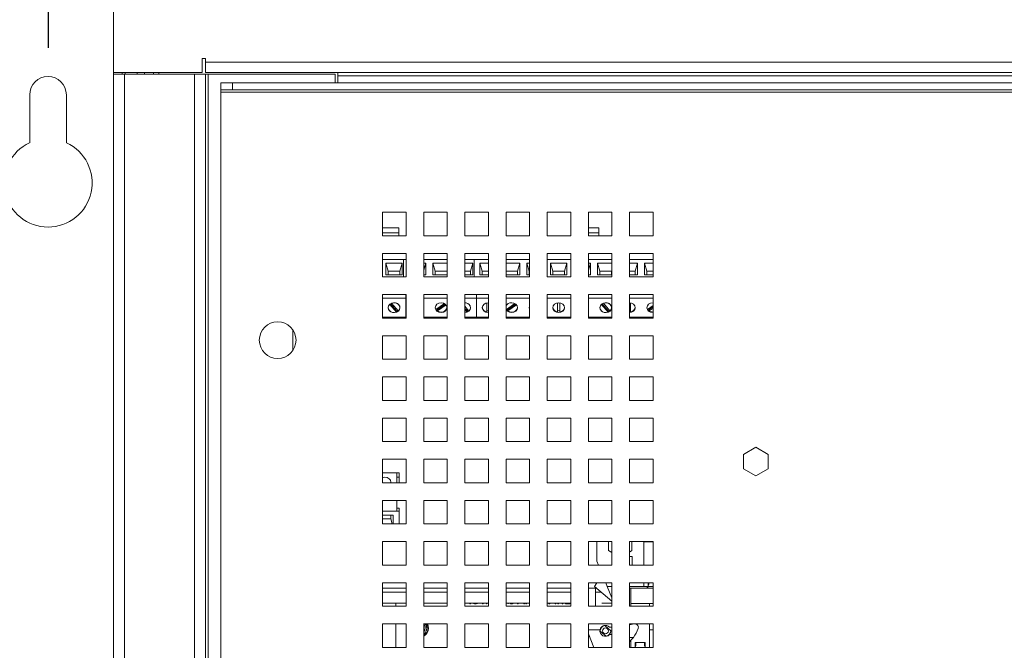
# Paper-space layout '5' of a CAD drawing. Header units: inches. Extents: x 1 to 109, y 1 to 85.
# Tile 27 of 58: x 46.61 to 51.84, y 57.51 to 60.86. Entities that reach past the tile are written whole.
import ezdxf

# ---------------------------------------------------------------- set-up
doc = ezdxf.new("R2010")
doc.units = ezdxf.units.IN
doc.header["$MEASUREMENT"] = 0
doc.layers.add('FORMAT', color=7, linetype='Continuous')
doc.styles.add('SLDTEXTSTYLE0', font='GOTHIC.TTF', dxfattribs={"width": 0.913})
doc.dimstyles.new('SLDDIMSTYLE10', dxfattribs={"dimtxt": 0.625, "dimasz": 0.65, "dimexe": 0, "dimexo": 0.0625, "dimgap": 0.15625, "dimtad": 0, "dimtih": 1, "dimtoh": 1, "dimdec": 0, "dimlfac": 1.6, "dimrnd": 1e-09, "dimzin": 12, "dimdsep": 46, "dimtxsty": 'SLDTEXTSTYLE0', "dimblk1": 'NONE', "dimblk2": 'NONE', "dimsah": 1, "dimcen": 0.09, "dimadec": 0, "dimazin": 3, "dimtfac": 1, "dimtdec": 0, "dimtofl": 0, "dimtmove": 0, "dimatfit": 3, "dimldrblk": 'NONE', "dimfxl": 1, "dimfrac": 2, "dimtolj": 1, "dimtzin": 12, "dimarcsym": 0})
doc.dimstyles.new('SLDDIMSTYLE11', dxfattribs={"dimtxt": 0.625, "dimasz": 0.65, "dimexe": 0, "dimexo": 0.0625, "dimgap": 0.15625, "dimtad": 0, "dimtih": 1, "dimtoh": 1, "dimlfac": 1.6, "dimrnd": 1e-09, "dimzin": 12, "dimdsep": 46, "dimtxsty": 'SLDTEXTSTYLE0', "dimblk1": 'NONE', "dimblk2": 'NONE', "dimsah": 1, "dimcen": 0.09, "dimadec": 0, "dimazin": 3, "dimtfac": 1, "dimtofl": 0, "dimtmove": 0, "dimatfit": 3, "dimldrblk": 'NONE', "dimfxl": 1, "dimfrac": 2, "dimtolj": 1, "dimtzin": 12, "dimarcsym": 0})

# ---------------------------------------------------------------- blocks, each defined once
blk = doc.blocks.new('_D_137')
at = {"layer": 'FORMAT', "color": 1, "ltscale": 5}
blk.add_line((46.5124, 60.4658), (40.4804, 60.4658), dxfattribs=at)
at = {"layer": 'FORMAT', "color": 1, "ltscale": 5, "char_height": 0.625, "attachment_point": 1, "style": 'SLDTEXTSTYLE0'}
for s, insert in [('2 X ', (36.463, 60.7681)), ('25.53', (37.8944, 60.7681))]:
    blk.add_mtext(s, dxfattribs=dict(at, insert=insert))
blk = doc.blocks.new('_NONE')
blk = doc.blocks.new('_D_138')
at = {"layer": 'FORMAT', "color": 1, "ltscale": 5}
blk.add_line((41.222, 65.6113), (40.4804, 65.6113), dxfattribs=at)
at = {"layer": 'FORMAT', "color": 1, "ltscale": 5, "insert": (37.8944, 65.9136), "char_height": 0.625, "attachment_point": 1, "style": 'SLDTEXTSTYLE0'}
blk.add_mtext('33.76', dxfattribs=at)
blk = doc.blocks.new('_D_139')
at = {"layer": 'FORMAT', "color": 1, "ltscale": 5}
blk.add_line((53.3865, 69.233), (40.4804, 69.233), dxfattribs=at)
at = {"layer": 'FORMAT', "color": 1, "ltscale": 5, "insert": (37.8944, 69.5353), "char_height": 0.625, "attachment_point": 1, "style": 'SLDTEXTSTYLE0'}
blk.add_mtext('39.56', dxfattribs=at)
blk = doc.blocks.new('_D_140')
at = {"layer": 'FORMAT', "color": 1, "ltscale": 5}
for p, q in [((46.7624, 70.8736), (46.7624, 71.8579)), ((46.7624, 70.8736), (46.7624, 69.8894)), ((46.7624, 69.8894), (46.7624, 60.7158))]:
    blk.add_line(p, q, dxfattribs=at)
at = {"layer": 'FORMAT', "color": 1, "ltscale": 5, "insert": (46.4602, 71.8579), "char_height": 0.625, "attachment_point": 1, "rotation": 90, "style": 'SLDTEXTSTYLE0'}
blk.add_mtext('0', dxfattribs=at)
blk = doc.blocks.new('_D_141')
at = {"layer": 'FORMAT', "color": 1, "ltscale": 5}
for p, q in [((45.7603, 70.8736), (45.7603, 71.8579)), ((45.7603, 70.8736), (46.3756, 69.8894)), ((46.3756, 69.8894), (46.3756, 61.9392))]:
    blk.add_line(p, q, dxfattribs=at)
at = {"layer": 'FORMAT', "color": 1, "ltscale": 5, "insert": (45.4581, 71.8579), "char_height": 0.625, "attachment_point": 1, "rotation": 90, "style": 'SLDTEXTSTYLE0'}
blk.add_mtext('.62', dxfattribs=at)
blk = doc.blocks.new('_D_142')
at = {"layer": 'FORMAT', "color": 1, "ltscale": 5}
blk.add_line((41.4437, 65.967), (41.4437, 71.8579), dxfattribs=at)
at = {"layer": 'FORMAT', "color": 1, "ltscale": 5, "insert": (41.1415, 71.8579), "char_height": 0.625, "attachment_point": 1, "rotation": 90, "style": 'SLDTEXTSTYLE0'}
blk.add_mtext('8.51', dxfattribs=at)
blk = doc.blocks.new('_D_143')
at = {"layer": 'FORMAT', "color": 1, "ltscale": 5}
for p, q in [((60.3998, 70.8736), (60.3998, 71.8579)), ((60.3998, 70.8736), (60.7074, 69.8894)), ((60.7074, 69.8894), (60.7074, 60.7158))]:
    blk.add_line(p, q, dxfattribs=at)
at = {"layer": 'FORMAT', "color": 1, "ltscale": 5, "char_height": 0.625, "attachment_point": 1, "rotation": 90, "style": 'SLDTEXTSTYLE0'}
for s, insert in [('22.31', (60.0976, 73.2893)), ('4 X ', (60.0976, 71.8579))]:
    blk.add_mtext(s, dxfattribs=dict(at, insert=insert))
blk = doc.blocks.new('_D_144')
at = {"layer": 'FORMAT', "color": 1, "ltscale": 5}
for p, q in [((62.2324, 70.8736), (62.2324, 71.8579)), ((62.2324, 70.8736), (61.0943, 69.8894)), ((61.0943, 69.8894), (61.0943, 61.9392))]:
    blk.add_line(p, q, dxfattribs=at)
at = {"layer": 'FORMAT', "color": 1, "ltscale": 5, "insert": (61.9302, 71.8579), "char_height": 0.625, "attachment_point": 1, "rotation": 90, "style": 'SLDTEXTSTYLE0'}
blk.add_mtext('22.93', dxfattribs=at)
blk = doc.blocks.new('_D_145')
at = {"layer": 'FORMAT', "color": 1, "ltscale": 5}
blk.add_line((66.0262, 65.967), (66.0262, 71.8579), dxfattribs=at)
at = {"layer": 'FORMAT', "color": 1, "ltscale": 5, "insert": (65.7239, 71.8579), "char_height": 0.625, "attachment_point": 1, "rotation": 90, "style": 'SLDTEXTSTYLE0'}
blk.add_mtext('30.82', dxfattribs=at)

psp = doc.layouts.new('5')

# ---------------------------------------------------------------- linework, layer by layer
at = {"color": 7, "linetype": 'Continuous', "lineweight": 15, "ltscale": 5}
for p, q in [((47.1099, 60.5841), (47.1099, 61.8159)), ((47.5812, 60.6583), (47.5999, 60.6583)), ((47.5812, 60.6278), (47.5812, 60.6583)), ((47.5999, 60.6583), (47.5999, 60.6396)), ((47.5812, 60.6278), (47.5812, 60.5841)), ((47.5812, 60.6278), (47.5812, 60.6278)), ((47.5999, 60.6396), (59.8697, 60.6396)), ((47.5999, 60.5841), (47.5999, 60.6396)), ((47.5812, 60.5841), (47.1099, 60.5841)), ((47.1099, 60.5752), (47.1099, 60.5841)), ((47.1099, 45.8841), (47.1099, 60.5752)), ((47.1099, 60.5752), (47.1691, 60.5752)), ((47.1566, 60.5752), (47.1566, 60.5841)), ((47.1568, 60.5841), (47.1568, 60.5752)), ((47.1691, 60.5752), (47.1691, 45.8841)), ((47.1691, 60.5752), (47.541, 60.5752)), ((47.1717, 60.5841), (47.1717, 60.5752)), ((47.237, 60.5841), (47.237, 60.5752)), ((47.3222, 60.5752), (47.3222, 60.5841)), ((47.3516, 60.5752), (47.3516, 60.5841)), ((47.541, 45.8841), (47.541, 60.5752)), ((47.541, 60.5752), (47.6002, 60.5752)), ((59.8697, 60.5841), (47.5999, 60.5841)), ((47.6002, 45.8841), (47.6002, 60.5752)), ((47.6002, 60.5752), (47.6127, 60.5752)), ((47.6127, 45.8841), (47.6127, 60.5752)), ((47.6127, 60.5752), (48.2877, 60.5752)), ((48.2877, 60.5284), (48.2877, 60.5752)), ((48.3032, 60.5841), (48.3032, 60.5659)), ((48.3032, 60.5659), (59.4698, 60.5659)), ((48.3032, 60.5284), (48.3032, 60.5659)), ((47.681, 60.4911), (47.681, 60.5284)), ((47.681, 60.5284), (47.7435, 60.5284)), ((47.7435, 60.4911), (47.681, 60.4911)), ((47.681, 60.4911), (47.681, 60.4786)), ((47.7435, 60.5284), (47.7435, 60.4911)), ((59.6417, 60.5284), (47.7435, 60.5284)), ((59.6417, 60.4911), (47.7435, 60.4911)), ((46.6649, 60.4658), (46.6649, 60.2102)), ((46.8599, 60.2102), (46.8599, 60.4658)), ((47.681, 60.4786), (59.6417, 60.4786)), ((47.681, 45.9921), (47.681, 60.4786)), ((48.6654, 59.8409), (48.5404, 59.8409)), ((48.5404, 59.8409), (48.5404, 59.7159)), ((48.6654, 59.7159), (48.6654, 59.8409)), ((48.8842, 59.8409), (48.7592, 59.8409)), ((48.7592, 59.8409), (48.7592, 59.7159)), ((48.8842, 59.7159), (48.8842, 59.8409)), ((49.1029, 59.8409), (48.9779, 59.8409)), ((48.9779, 59.8409), (48.9779, 59.7159)), ((49.1029, 59.7159), (49.1029, 59.8409)), ((49.3217, 59.8409), (49.1967, 59.8409)), ((49.1967, 59.8409), (49.1967, 59.7159)), ((49.3217, 59.7159), (49.3217, 59.8409)), ((49.5404, 59.8409), (49.4154, 59.8409)), ((49.4154, 59.8409), (49.4154, 59.7159)), ((49.5404, 59.7159), (49.5404, 59.8409)), ((49.7592, 59.8409), (49.6342, 59.8409)), ((49.6342, 59.8409), (49.6342, 59.7159)), ((49.7592, 59.7159), (49.7592, 59.8409)), ((49.9779, 59.8409), (49.8529, 59.8409)), ((49.8529, 59.8409), (49.8529, 59.7159)), ((49.9779, 59.7159), (49.9779, 59.8409)), ((48.6263, 59.7584), (48.5404, 59.7584)), ((48.6263, 59.7318), (48.6263, 59.7584)), ((49.6888, 59.7584), (49.6342, 59.7584)), ((49.6888, 59.7318), (49.6888, 59.7584)), ((48.5404, 59.7159), (48.6654, 59.7159)), ((48.6263, 59.7159), (48.6263, 59.7318)), ((48.7592, 59.7159), (48.8842, 59.7159)), ((48.9779, 59.7159), (49.1029, 59.7159)), ((49.1967, 59.7159), (49.3217, 59.7159)), ((49.4154, 59.7159), (49.5404, 59.7159)), ((49.6342, 59.7159), (49.7592, 59.7159)), ((49.6888, 59.7159), (49.6888, 59.7318)), ((49.8529, 59.7159), (49.9779, 59.7159)), ((48.6654, 59.6222), (48.5404, 59.6222)), ((48.5404, 59.6222), (48.5404, 59.4972)), ((48.6654, 59.4972), (48.6654, 59.6222)), ((48.8842, 59.6222), (48.7592, 59.6222)), ((48.7592, 59.6222), (48.7592, 59.4972)), ((48.8842, 59.4972), (48.8842, 59.6222)), ((49.1029, 59.6222), (48.9779, 59.6222)), ((48.9779, 59.6222), (48.9779, 59.4972)), ((49.1029, 59.4972), (49.1029, 59.6222)), ((49.3217, 59.6222), (49.1967, 59.6222)), ((49.1967, 59.6222), (49.1967, 59.4972)), ((49.3217, 59.4972), (49.3217, 59.6222)), ((49.5404, 59.6222), (49.4154, 59.6222)), ((49.4154, 59.6222), (49.4154, 59.4972)), ((49.5404, 59.4972), (49.5404, 59.6222)), ((49.7592, 59.6222), (49.6342, 59.6222)), ((49.6342, 59.6222), (49.6342, 59.4972)), ((49.7592, 59.4972), (49.7592, 59.6222)), ((49.9779, 59.6222), (49.8529, 59.6222)), ((49.8529, 59.6222), (49.8529, 59.4972)), ((49.9779, 59.4972), (49.9779, 59.6222)), ((48.6515, 59.5902), (48.5404, 59.5902)), ((48.5578, 59.5089), (48.5578, 59.5714)), ((48.5578, 59.5714), (48.6453, 59.5714)), ((48.5578, 59.5714), (48.5703, 59.5287)), ((48.6453, 59.5714), (48.6328, 59.5287)), ((48.6453, 59.5714), (48.6453, 59.5089)), ((48.6515, 59.4972), (48.6515, 59.5902)), ((48.6654, 59.5902), (48.6515, 59.5902)), ((48.8842, 59.5902), (48.7592, 59.5902)), ((48.7592, 59.5714), (48.7703, 59.5714)), ((48.7703, 59.5714), (48.7592, 59.5334)), ((48.7703, 59.5714), (48.7703, 59.5089)), ((48.8078, 59.5714), (48.8842, 59.5714)), ((48.8078, 59.5089), (48.8078, 59.5714)), ((48.8203, 59.5287), (48.8078, 59.5714)), ((49.0265, 59.5902), (48.9779, 59.5902)), ((48.9779, 59.5714), (49.0203, 59.5714)), ((49.0203, 59.5714), (49.0078, 59.5287)), ((49.0203, 59.5714), (49.0203, 59.5089)), ((49.0265, 59.4972), (49.0265, 59.5902)), ((49.1029, 59.5902), (49.0265, 59.5902)), ((49.0578, 59.5714), (49.1029, 59.5714)), ((49.0578, 59.5089), (49.0578, 59.5714)), ((49.0703, 59.5287), (49.0578, 59.5714)), ((49.3217, 59.5902), (49.1967, 59.5902)), ((49.1967, 59.5714), (49.2703, 59.5714)), ((49.2703, 59.5714), (49.2578, 59.5287)), ((49.2703, 59.5714), (49.2703, 59.5089)), ((49.3078, 59.5089), (49.3078, 59.5714)), ((49.3078, 59.5714), (49.3217, 59.5714)), ((49.3078, 59.5714), (49.3203, 59.5287)), ((49.5404, 59.5902), (49.4154, 59.5902)), ((49.4328, 59.5714), (49.5203, 59.5714)), ((49.4328, 59.5089), (49.4328, 59.5714)), ((49.4453, 59.5287), (49.4328, 59.5714)), ((49.5203, 59.5714), (49.5078, 59.5287)), ((49.5203, 59.5714), (49.5203, 59.5089)), ((49.7592, 59.5902), (49.6342, 59.5902)), ((49.6342, 59.5714), (49.6453, 59.5714)), ((49.6453, 59.5714), (49.6342, 59.5334)), ((49.6453, 59.5714), (49.6453, 59.5089)), ((49.6828, 59.5089), (49.6828, 59.5714)), ((49.6828, 59.5714), (49.7592, 59.5714)), ((49.6828, 59.5714), (49.6953, 59.5287)), ((49.9779, 59.5902), (49.8529, 59.5902)), ((49.8529, 59.5714), (49.8953, 59.5714)), ((49.8953, 59.5714), (49.8828, 59.5287)), ((49.8953, 59.5714), (49.8953, 59.5089)), ((49.9328, 59.5714), (49.9779, 59.5714)), ((49.9328, 59.5089), (49.9328, 59.5714)), ((49.9453, 59.5287), (49.9328, 59.5714)), ((48.5404, 59.4972), (48.6654, 59.4972)), ((48.6453, 59.5089), (48.5578, 59.5089)), ((48.5703, 59.5089), (48.5703, 59.5287)), ((48.5703, 59.5287), (48.6328, 59.5287)), ((48.6328, 59.5287), (48.6328, 59.5089)), ((48.7703, 59.5089), (48.7592, 59.5089)), ((48.7592, 59.4972), (48.8842, 59.4972)), ((48.8842, 59.5089), (48.8078, 59.5089)), ((48.8203, 59.5089), (48.8203, 59.5287)), ((48.8203, 59.5287), (48.8828, 59.5287)), ((48.8842, 59.5334), (48.8828, 59.5287)), ((48.8828, 59.5287), (48.8828, 59.5089)), ((48.9779, 59.5287), (49.0078, 59.5287)), ((49.0203, 59.5089), (48.9779, 59.5089)), ((48.9779, 59.4972), (49.1029, 59.4972)), ((49.0078, 59.5287), (49.0078, 59.5089)), ((49.1029, 59.5089), (49.0578, 59.5089)), ((49.0703, 59.5089), (49.0703, 59.5287)), ((49.0703, 59.5287), (49.1029, 59.5287)), ((49.1967, 59.5287), (49.2578, 59.5287)), ((49.2703, 59.5089), (49.1967, 59.5089)), ((49.1967, 59.4972), (49.3217, 59.4972)), ((49.2578, 59.5287), (49.2578, 59.5089)), ((49.3217, 59.5089), (49.3078, 59.5089)), ((49.3203, 59.5089), (49.3203, 59.5287)), ((49.3203, 59.5287), (49.3217, 59.5287)), ((49.4154, 59.4972), (49.5404, 59.4972)), ((49.5203, 59.5089), (49.4328, 59.5089)), ((49.4453, 59.5089), (49.4453, 59.5287)), ((49.4453, 59.5287), (49.5078, 59.5287)), ((49.5078, 59.5287), (49.5078, 59.5089)), ((49.6453, 59.5089), (49.6342, 59.5089)), ((49.6342, 59.4972), (49.7592, 59.4972)), ((49.7592, 59.5089), (49.6828, 59.5089)), ((49.6953, 59.5089), (49.6953, 59.5287)), ((49.6953, 59.5287), (49.7578, 59.5287)), ((49.7592, 59.5334), (49.7578, 59.5287)), ((49.7578, 59.5287), (49.7578, 59.5089)), ((49.8529, 59.5287), (49.8828, 59.5287)), ((49.8953, 59.5089), (49.8529, 59.5089)), ((49.8529, 59.4972), (49.9779, 59.4972)), ((49.8828, 59.5287), (49.8828, 59.5089)), ((49.9779, 59.5089), (49.9328, 59.5089)), ((49.9453, 59.5089), (49.9453, 59.5287)), ((49.9453, 59.5287), (49.9779, 59.5287)), ((48.6654, 59.4034), (48.5404, 59.4034)), ((48.5404, 59.4034), (48.5404, 59.2784)), ((48.664, 59.3839), (48.664, 59.4034)), ((48.6654, 59.2784), (48.6654, 59.4034)), ((48.8842, 59.4034), (48.7592, 59.4034)), ((48.7592, 59.4034), (48.7592, 59.2784)), ((48.8842, 59.2784), (48.8842, 59.4034)), ((49.1029, 59.4034), (48.9779, 59.4034)), ((48.9779, 59.4034), (48.9779, 59.2784)), ((49.039, 59.3839), (49.039, 59.4034)), ((49.1029, 59.2784), (49.1029, 59.4034)), ((49.3217, 59.4034), (49.1967, 59.4034)), ((49.1967, 59.4034), (49.1967, 59.2784)), ((49.3217, 59.2784), (49.3217, 59.4034)), ((49.5404, 59.4034), (49.4154, 59.4034)), ((49.4154, 59.4034), (49.4154, 59.2784)), ((49.5404, 59.2784), (49.5404, 59.4034)), ((49.7592, 59.4034), (49.6342, 59.4034)), ((49.6342, 59.4034), (49.6342, 59.2784)), ((49.7592, 59.2784), (49.7592, 59.4034)), ((49.9779, 59.4034), (49.8529, 59.4034)), ((49.8529, 59.4034), (49.8529, 59.2784)), ((49.9779, 59.2784), (49.9779, 59.4034)), ((48.664, 59.3839), (48.5404, 59.3839)), ((48.5785, 59.3517), (48.6145, 59.31)), ((48.5819, 59.3544), (48.6145, 59.3167)), ((48.6246, 59.3162), (48.5886, 59.3579)), ((48.664, 59.2839), (48.664, 59.3839)), ((48.6654, 59.3839), (48.664, 59.3839)), ((48.8842, 59.3839), (48.7592, 59.3839)), ((48.8688, 59.3558), (48.8238, 59.3252)), ((48.8317, 59.3237), (48.8738, 59.3524)), ((48.8317, 59.317), (48.8777, 59.3483)), ((49.039, 59.3839), (48.9779, 59.3839)), ((48.9996, 59.3162), (48.9779, 59.3413)), ((49.039, 59.2839), (49.039, 59.3839)), ((49.1029, 59.3839), (49.039, 59.3839)), ((49.0953, 59.3597), (49.0953, 59.3115)), ((49.1015, 59.3602), (49.1029, 59.3602)), ((49.3217, 59.3839), (49.1967, 59.3839)), ((49.2438, 59.3558), (49.1988, 59.3252)), ((49.2067, 59.3237), (49.2488, 59.3524)), ((49.2067, 59.317), (49.2527, 59.3483)), ((49.5404, 59.3839), (49.4154, 59.3839)), ((49.4703, 59.3597), (49.4703, 59.3115)), ((49.4828, 59.3115), (49.4828, 59.3597)), ((49.7592, 59.3839), (49.6342, 59.3839)), ((49.7035, 59.3517), (49.7395, 59.31)), ((49.7069, 59.3544), (49.7395, 59.3167)), ((49.7496, 59.3162), (49.7136, 59.3579)), ((49.9779, 59.3839), (49.8529, 59.3839)), ((49.8578, 59.3115), (49.8578, 59.3597)), ((49.9779, 59.345), (49.9488, 59.3252)), ((49.9567, 59.3237), (49.9779, 59.3382)), ((49.9765, 59.3602), (49.9779, 59.3602)), ((48.6145, 59.3167), (48.6145, 59.31)), ((48.8317, 59.3237), (48.8317, 59.317)), ((48.9779, 59.3301), (48.9895, 59.3167)), ((48.9779, 59.3234), (48.9895, 59.31)), ((48.9895, 59.3167), (48.9895, 59.31)), ((49.1988, 59.3252), (49.1967, 59.3295)), ((49.2067, 59.3237), (49.2067, 59.317)), ((49.7395, 59.3167), (49.7395, 59.31)), ((49.9567, 59.317), (49.9779, 59.3315)), ((49.9567, 59.3237), (49.9567, 59.317)), ((48.664, 59.2839), (48.5404, 59.2839)), ((48.5404, 59.2784), (48.6654, 59.2784)), ((48.6654, 59.2839), (48.664, 59.2839)), ((48.8842, 59.2839), (48.7592, 59.2839)), ((48.7592, 59.2784), (48.8842, 59.2784)), ((49.039, 59.2839), (48.9779, 59.2839)), ((48.9779, 59.2784), (49.1029, 59.2784)), ((49.1029, 59.2839), (49.039, 59.2839)), ((49.3217, 59.2839), (49.1967, 59.2839)), ((49.1967, 59.2784), (49.3217, 59.2784)), ((49.5404, 59.2839), (49.4154, 59.2839)), ((49.4154, 59.2784), (49.5404, 59.2784)), ((49.7592, 59.2839), (49.6342, 59.2839)), ((49.6342, 59.2784), (49.7592, 59.2784)), ((49.9779, 59.2839), (49.8529, 59.2839)), ((49.8529, 59.2784), (49.9779, 59.2784)), ((48.0629, 59.2174), (48.0629, 59.1057)), ((48.6654, 59.1847), (48.5404, 59.1847)), ((48.5404, 59.1847), (48.5404, 59.0597)), ((48.6654, 59.0597), (48.6654, 59.1847)), ((48.8842, 59.1847), (48.7592, 59.1847)), ((48.7592, 59.1847), (48.7592, 59.0597)), ((48.8842, 59.0597), (48.8842, 59.1847)), ((49.1029, 59.1847), (48.9779, 59.1847)), ((48.9779, 59.1847), (48.9779, 59.0597)), ((49.1029, 59.0597), (49.1029, 59.1847)), ((49.3217, 59.1847), (49.1967, 59.1847)), ((49.1967, 59.1847), (49.1967, 59.0597)), ((49.3217, 59.0597), (49.3217, 59.1847)), ((49.5404, 59.1847), (49.4154, 59.1847)), ((49.4154, 59.1847), (49.4154, 59.0597)), ((49.5404, 59.0597), (49.5404, 59.1847)), ((49.7592, 59.1847), (49.6342, 59.1847)), ((49.6342, 59.1847), (49.6342, 59.0597)), ((49.7592, 59.0597), (49.7592, 59.1847)), ((49.9779, 59.1847), (49.8529, 59.1847)), ((49.8529, 59.1847), (49.8529, 59.0597)), ((49.9779, 59.0597), (49.9779, 59.1847)), ((48.5404, 59.0597), (48.6654, 59.0597)), ((48.7592, 59.0597), (48.8842, 59.0597)), ((48.9779, 59.0597), (49.1029, 59.0597)), ((49.1967, 59.0597), (49.3217, 59.0597)), ((49.4154, 59.0597), (49.5404, 59.0597)), ((49.6342, 59.0597), (49.7592, 59.0597)), ((49.8529, 59.0597), (49.9779, 59.0597)), ((48.6654, 58.9659), (48.5404, 58.9659)), ((48.5404, 58.9659), (48.5404, 58.8409)), ((48.6654, 58.8409), (48.6654, 58.9659)), ((48.8842, 58.9659), (48.7592, 58.9659)), ((48.7592, 58.9659), (48.7592, 58.8409)), ((48.8842, 58.8409), (48.8842, 58.9659)), ((49.1029, 58.9659), (48.9779, 58.9659)), ((48.9779, 58.9659), (48.9779, 58.8409)), ((49.1029, 58.8409), (49.1029, 58.9659)), ((49.3217, 58.9659), (49.1967, 58.9659)), ((49.1967, 58.9659), (49.1967, 58.8409)), ((49.3217, 58.8409), (49.3217, 58.9659)), ((49.5404, 58.9659), (49.4154, 58.9659)), ((49.4154, 58.9659), (49.4154, 58.8409)), ((49.5404, 58.8409), (49.5404, 58.9659)), ((49.7592, 58.9659), (49.6342, 58.9659)), ((49.6342, 58.9659), (49.6342, 58.8409)), ((49.7592, 58.8409), (49.7592, 58.9659)), ((49.9779, 58.9659), (49.8529, 58.9659)), ((49.8529, 58.9659), (49.8529, 58.8409)), ((49.9779, 58.8409), (49.9779, 58.9659)), ((48.5404, 58.8409), (48.6654, 58.8409)), ((48.7592, 58.8409), (48.8842, 58.8409)), ((48.9779, 58.8409), (49.1029, 58.8409)), ((49.1967, 58.8409), (49.3217, 58.8409)), ((49.4154, 58.8409), (49.5404, 58.8409)), ((49.6342, 58.8409), (49.7592, 58.8409)), ((49.8529, 58.8409), (49.9779, 58.8409)), ((48.6654, 58.7472), (48.5404, 58.7472)), ((48.5404, 58.7472), (48.5404, 58.6222)), ((48.6654, 58.6222), (48.6654, 58.7472)), ((48.8842, 58.7472), (48.7592, 58.7472)), ((48.7592, 58.7472), (48.7592, 58.6222)), ((48.8842, 58.6222), (48.8842, 58.7472)), ((49.1029, 58.7472), (48.9779, 58.7472)), ((48.9779, 58.7472), (48.9779, 58.6222)), ((49.1029, 58.6222), (49.1029, 58.7472)), ((49.3217, 58.7472), (49.1967, 58.7472)), ((49.1967, 58.7472), (49.1967, 58.6222)), ((49.3217, 58.6222), (49.3217, 58.7472)), ((49.5404, 58.7472), (49.4154, 58.7472)), ((49.4154, 58.7472), (49.4154, 58.6222)), ((49.5404, 58.6222), (49.5404, 58.7472)), ((49.7592, 58.7472), (49.6342, 58.7472)), ((49.6342, 58.7472), (49.6342, 58.6222)), ((49.7592, 58.6222), (49.7592, 58.7472)), ((49.9779, 58.7472), (49.8529, 58.7472)), ((49.8529, 58.7472), (49.8529, 58.6222)), ((49.9779, 58.6222), (49.9779, 58.7472)), ((48.5404, 58.6222), (48.6654, 58.6222)), ((48.7592, 58.6222), (48.8842, 58.6222)), ((48.9779, 58.6222), (49.1029, 58.6222)), ((49.1967, 58.6222), (49.3217, 58.6222)), ((49.4154, 58.6222), (49.5404, 58.6222)), ((49.6342, 58.6222), (49.7592, 58.6222)), ((49.8529, 58.6222), (49.9779, 58.6222)), ((50.5241, 58.5929), (50.4578, 58.5546)), ((50.4578, 58.5546), (50.4578, 58.4781)), ((50.5903, 58.5546), (50.5241, 58.5929)), ((50.5903, 58.4781), (50.5903, 58.5546)), ((48.6654, 58.5284), (48.5404, 58.5284)), ((48.5404, 58.5284), (48.5404, 58.4034)), ((48.6654, 58.4034), (48.6654, 58.5284)), ((48.8842, 58.5284), (48.7592, 58.5284)), ((48.7592, 58.5284), (48.7592, 58.4034)), ((48.8842, 58.4034), (48.8842, 58.5284)), ((49.1029, 58.5284), (48.9779, 58.5284)), ((48.9779, 58.5284), (48.9779, 58.4034)), ((49.1029, 58.4034), (49.1029, 58.5284)), ((49.3217, 58.5284), (49.1967, 58.5284)), ((49.1967, 58.5284), (49.1967, 58.4034)), ((49.3217, 58.4034), (49.3217, 58.5284)), ((49.5404, 58.5284), (49.4154, 58.5284)), ((49.4154, 58.5284), (49.4154, 58.4034)), ((49.5404, 58.4034), (49.5404, 58.5284)), ((49.7592, 58.5284), (49.6342, 58.5284)), ((49.6342, 58.5284), (49.6342, 58.4034)), ((49.7592, 58.4034), (49.7592, 58.5284)), ((49.9779, 58.5284), (49.8529, 58.5284)), ((49.8529, 58.5284), (49.8529, 58.4034)), ((49.9779, 58.4034), (49.9779, 58.5284)), ((48.5404, 58.4565), (48.6155, 58.4565)), ((48.6155, 58.4565), (48.6155, 58.4034)), ((48.6155, 58.4565), (48.628, 58.4565)), ((48.628, 58.4565), (48.628, 58.4329)), ((50.4578, 58.4781), (50.5241, 58.4399)), ((50.5241, 58.4399), (50.5903, 58.4781)), ((48.5404, 58.4034), (48.6654, 58.4034)), ((48.6155, 58.4329), (48.628, 58.4329)), ((48.628, 58.4329), (48.628, 58.4034)), ((48.7592, 58.4034), (48.8842, 58.4034)), ((48.9779, 58.4034), (49.1029, 58.4034)), ((49.1967, 58.4034), (49.3217, 58.4034)), ((49.4154, 58.4034), (49.5404, 58.4034)), ((49.6342, 58.4034), (49.7592, 58.4034)), ((49.8529, 58.4034), (49.9779, 58.4034)), ((48.6654, 58.3097), (48.5404, 58.3097)), ((48.5404, 58.3097), (48.5404, 58.1847)), ((48.6155, 58.3097), (48.6155, 58.2518)), ((48.6654, 58.1847), (48.6654, 58.3097)), ((48.8842, 58.3097), (48.7592, 58.3097)), ((48.7592, 58.3097), (48.7592, 58.1847)), ((48.8842, 58.1847), (48.8842, 58.3097)), ((49.1029, 58.3097), (48.9779, 58.3097)), ((48.9779, 58.3097), (48.9779, 58.1847)), ((49.1029, 58.1847), (49.1029, 58.3097)), ((49.3217, 58.3097), (49.1967, 58.3097)), ((49.1967, 58.3097), (49.1967, 58.1847)), ((49.3217, 58.1847), (49.3217, 58.3097)), ((49.5404, 58.3097), (49.4154, 58.3097)), ((49.4154, 58.3097), (49.4154, 58.1847)), ((49.5404, 58.1847), (49.5404, 58.3097)), ((49.7592, 58.3097), (49.6342, 58.3097)), ((49.6342, 58.3097), (49.6342, 58.1847)), ((49.7592, 58.1847), (49.7592, 58.3097)), ((49.9779, 58.3097), (49.8529, 58.3097)), ((49.8529, 58.3097), (49.8529, 58.1847)), ((49.9779, 58.1847), (49.9779, 58.3097)), ((48.5404, 58.2518), (48.6155, 58.2518)), ((48.6155, 58.268), (48.628, 58.268)), ((48.628, 58.2518), (48.6155, 58.2518)), ((48.628, 58.2518), (48.628, 58.268)), ((48.628, 58.2518), (48.628, 58.1847)), ((48.5404, 58.2315), (48.5968, 58.2315)), ((48.5843, 58.2117), (48.5404, 58.2117)), ((48.5843, 58.2315), (48.5843, 58.2117)), ((48.5843, 58.2117), (48.5922, 58.1847)), ((48.5968, 58.2315), (48.5968, 58.1847)), ((48.5404, 58.1847), (48.6654, 58.1847)), ((48.7592, 58.1847), (48.8842, 58.1847)), ((48.9779, 58.1847), (49.1029, 58.1847)), ((49.1967, 58.1847), (49.3217, 58.1847)), ((49.4154, 58.1847), (49.5404, 58.1847)), ((49.6342, 58.1847), (49.7592, 58.1847)), ((49.8529, 58.1847), (49.9779, 58.1847)), ((48.6654, 58.0909), (48.5404, 58.0909)), ((48.5404, 58.0909), (48.5404, 57.9659)), ((48.6654, 57.9659), (48.6654, 58.0909)), ((48.8842, 58.0909), (48.7592, 58.0909)), ((48.7592, 58.0909), (48.7592, 57.9659)), ((48.8842, 57.9659), (48.8842, 58.0909)), ((49.1029, 58.0909), (48.9779, 58.0909)), ((48.9779, 58.0909), (48.9779, 57.9659)), ((49.1029, 57.9659), (49.1029, 58.0909)), ((49.3217, 58.0909), (49.1967, 58.0909)), ((49.1967, 58.0909), (49.1967, 57.9659)), ((49.3217, 57.9659), (49.3217, 58.0909)), ((49.5404, 58.0909), (49.4154, 58.0909)), ((49.4154, 58.0909), (49.4154, 57.9659)), ((49.5404, 57.9659), (49.5404, 58.0909)), ((49.7592, 58.0909), (49.6342, 58.0909)), ((49.6342, 58.0909), (49.6342, 57.9659)), ((49.6799, 57.9874), (49.6799, 58.0909)), ((49.7409, 58.0909), (49.7409, 58.0428)), ((49.7592, 57.9659), (49.7592, 58.0909)), ((49.9779, 58.0909), (49.8529, 58.0909)), ((49.8529, 58.0909), (49.8529, 57.9659)), ((49.8654, 58.0428), (49.8654, 58.0909)), ((49.9289, 58.0909), (49.9289, 57.9659)), ((49.9779, 58.0894), (49.9289, 58.0894)), ((49.9779, 57.9659), (49.9779, 58.0909)), ((49.7409, 58.0428), (49.7592, 58.0323)), ((49.8529, 58.0356), (49.8654, 58.0428)), ((49.6886, 57.9659), (49.6799, 57.9874)), ((49.8529, 58.0115), (49.8667, 58.0115)), ((49.8667, 57.9659), (49.8667, 58.0115)), ((48.5404, 57.9659), (48.6654, 57.9659)), ((48.7592, 57.9659), (48.8842, 57.9659)), ((48.9779, 57.9659), (49.1029, 57.9659)), ((49.1967, 57.9659), (49.3217, 57.9659)), ((49.4154, 57.9659), (49.5404, 57.9659)), ((49.6342, 57.9659), (49.7592, 57.9659)), ((49.8529, 57.9659), (49.9779, 57.9659)), ((48.6654, 57.8722), (48.5404, 57.8722)), ((48.5404, 57.8722), (48.5404, 57.7472)), ((48.5404, 57.8441), (48.6654, 57.8441)), ((48.6654, 57.7472), (48.6654, 57.8722)), ((48.8842, 57.8722), (48.7592, 57.8722)), ((48.7592, 57.8722), (48.7592, 57.7472)), ((48.7592, 57.8441), (48.8842, 57.8441)), ((48.8842, 57.7472), (48.8842, 57.8722)), ((49.1029, 57.8722), (48.9779, 57.8722)), ((48.9779, 57.8722), (48.9779, 57.7472)), ((48.9779, 57.8441), (49.1029, 57.8441)), ((49.1029, 57.7472), (49.1029, 57.8722)), ((49.3217, 57.8722), (49.1967, 57.8722)), ((49.1967, 57.8722), (49.1967, 57.7472)), ((49.1967, 57.8441), (49.3217, 57.8441)), ((49.3217, 57.7472), (49.3217, 57.8722)), ((49.5404, 57.8722), (49.4154, 57.8722)), ((49.4154, 57.8722), (49.4154, 57.7472)), ((49.4154, 57.8441), (49.5404, 57.8441)), ((49.5404, 57.7472), (49.5404, 57.8722)), ((49.7592, 57.8722), (49.6342, 57.8722)), ((49.6342, 57.8722), (49.6342, 57.7472)), ((49.6342, 57.8441), (49.676, 57.8441)), ((49.666, 57.8525), (49.6792, 57.8722)), ((49.7592, 57.7743), (49.666, 57.8525)), ((49.6712, 57.8441), (49.6712, 57.7472)), ((49.7264, 57.8722), (49.7343, 57.8528)), ((49.7592, 57.8528), (49.7343, 57.8528)), ((49.7343, 57.8528), (49.7592, 57.7912)), ((49.7592, 57.7472), (49.7592, 57.8722)), ((49.9779, 57.8722), (49.8529, 57.8722)), ((49.8529, 57.8722), (49.8529, 57.7472)), ((49.9289, 57.8528), (49.8529, 57.8528)), ((49.8529, 57.8441), (49.9475, 57.8441)), ((49.8593, 57.8441), (49.8593, 57.7472)), ((49.9289, 57.8722), (49.9289, 57.8528)), ((49.9289, 57.8528), (49.9523, 57.8528)), ((49.9477, 57.8441), (49.9779, 57.8441)), ((49.9523, 57.8528), (49.9523, 57.8722)), ((49.9523, 57.8567), (49.9554, 57.8652)), ((49.9523, 57.8652), (49.9554, 57.8652)), ((49.9523, 57.8528), (49.9779, 57.8528)), ((49.9554, 57.8652), (49.9554, 57.8722)), ((49.9779, 57.7472), (49.9779, 57.8722)), ((48.6654, 57.7629), (48.5404, 57.7629)), ((48.5404, 57.7472), (48.6654, 57.7472)), ((48.6101, 57.7472), (48.6101, 57.7629)), ((48.8842, 57.7629), (48.7592, 57.7629)), ((48.7592, 57.7472), (48.8842, 57.7472)), ((49.1029, 57.7629), (48.9779, 57.7629)), ((48.9779, 57.7472), (49.1029, 57.7472)), ((49.0041, 57.7609), (49.0032, 57.7629)), ((49.0079, 57.7609), (49.0041, 57.7609)), ((49.007, 57.7629), (49.0079, 57.7609)), ((49.072, 57.7609), (49.0723, 57.7629)), ((49.0755, 57.7609), (49.072, 57.7609)), ((49.0758, 57.7629), (49.0755, 57.7609)), ((49.0934, 57.7609), (49.0924, 57.7629)), ((49.0942, 57.7609), (49.0934, 57.7609)), ((49.0952, 57.7629), (49.0942, 57.7609)), ((49.3217, 57.7629), (49.1967, 57.7629)), ((49.1967, 57.7472), (49.3217, 57.7472)), ((49.2074, 57.7609), (49.2058, 57.7629)), ((49.2082, 57.7609), (49.2074, 57.7609)), ((49.2082, 57.7629), (49.2082, 57.7609)), ((49.2573, 57.7609), (49.2582, 57.7629)), ((49.2611, 57.7609), (49.2573, 57.7609)), ((49.262, 57.7629), (49.2611, 57.7609)), ((49.2905, 57.7609), (49.2896, 57.7629)), ((49.2944, 57.7609), (49.2905, 57.7609)), ((49.2935, 57.7629), (49.2944, 57.7609)), ((49.3014, 57.7609), (49.3014, 57.7629)), ((49.3049, 57.7609), (49.3014, 57.7609)), ((49.3049, 57.7629), (49.3049, 57.7609)), ((49.5404, 57.7629), (49.4154, 57.7629)), ((49.4154, 57.7472), (49.5404, 57.7472)), ((49.4246, 57.7609), (49.4255, 57.7629)), ((49.4284, 57.7609), (49.4246, 57.7609)), ((49.4293, 57.7629), (49.4284, 57.7609)), ((49.4578, 57.7609), (49.4569, 57.7629)), ((49.4616, 57.7609), (49.4578, 57.7609)), ((49.4607, 57.7629), (49.4616, 57.7609)), ((49.4726, 57.7609), (49.4726, 57.7629)), ((49.4761, 57.7609), (49.4726, 57.7609)), ((49.4761, 57.7629), (49.4761, 57.7609)), ((49.4947, 57.7609), (49.4947, 57.7629)), ((49.4982, 57.7609), (49.4947, 57.7609)), ((49.4982, 57.7629), (49.4982, 57.7609)), ((49.5127, 57.7609), (49.5127, 57.7629)), ((49.5347, 57.7609), (49.5127, 57.7609)), ((49.5347, 57.7629), (49.5347, 57.7609)), ((49.6342, 57.7472), (49.7592, 57.7472)), ((49.7592, 57.7629), (49.7056, 57.7629)), ((49.8529, 57.7472), (49.9779, 57.7472)), ((49.9589, 57.7628), (49.8593, 57.7628)), ((49.9589, 57.7472), (49.9589, 57.7628)), ((49.9589, 57.7628), (49.9779, 57.7628)), ((48.6654, 57.6534), (48.5404, 57.6534)), ((48.5404, 57.6534), (48.5404, 57.5284)), ((48.6101, 57.5284), (48.6101, 57.6534)), ((48.6654, 57.5284), (48.6654, 57.6534)), ((48.8842, 57.6534), (48.7592, 57.6534)), ((48.7592, 57.6534), (48.7592, 57.5284)), ((48.7654, 57.6534), (48.7682, 57.6525)), ((48.7682, 57.6525), (48.775, 57.6501)), ((48.8842, 57.5284), (48.8842, 57.6534)), ((49.1029, 57.6534), (48.9779, 57.6534)), ((48.9779, 57.6534), (48.9779, 57.5284)), ((49.1029, 57.5284), (49.1029, 57.6534)), ((49.3217, 57.6534), (49.1967, 57.6534)), ((49.1967, 57.6534), (49.1967, 57.5284)), ((49.3217, 57.5284), (49.3217, 57.6534)), ((49.5404, 57.6534), (49.4154, 57.6534)), ((49.4154, 57.6534), (49.4154, 57.5284)), ((49.5404, 57.5284), (49.5404, 57.6534)), ((49.7592, 57.6534), (49.6342, 57.6534)), ((49.6342, 57.6534), (49.6342, 57.5284)), ((49.6962, 57.6227), (49.6342, 57.6227)), ((49.7287, 57.5887), (49.6968, 57.6156)), ((49.7208, 57.6442), (49.7528, 57.6173)), ((49.7462, 57.6364), (49.7592, 57.6364)), ((49.7592, 57.5284), (49.7592, 57.6534)), ((49.9779, 57.6534), (49.8529, 57.6534)), ((49.8529, 57.6534), (49.8529, 57.5284)), ((49.8529, 57.6488), (49.8778, 57.6532)), ((49.8593, 57.6534), (49.8593, 57.65)), ((49.8778, 57.6532), (49.8795, 57.6534)), ((49.9589, 57.6227), (49.9589, 57.6534)), ((49.9779, 57.6227), (49.9589, 57.6227)), ((49.9589, 57.6227), (49.9589, 57.5284)), ((49.9779, 57.5284), (49.9779, 57.6534)), ((49.6342, 57.6015), (49.6637, 57.5284)), ((49.6342, 57.5821), (49.6391, 57.5894)), ((49.7592, 57.5965), (49.7462, 57.5965)), ((49.8529, 57.5819), (49.8733, 57.5819)), ((49.8593, 57.5652), (49.8593, 57.5284)), ((48.5404, 57.5284), (48.6654, 57.5284)), ((48.7592, 57.5284), (48.8842, 57.5284)), ((48.9779, 57.5284), (49.1029, 57.5284)), ((49.1967, 57.5284), (49.3217, 57.5284)), ((49.4154, 57.5284), (49.5404, 57.5284)), ((49.6342, 57.5284), (49.7592, 57.5284)), ((49.8529, 57.5284), (49.9779, 57.5284)), ((49.8826, 57.5548), (49.9355, 57.5548)), ((49.8826, 57.5284), (49.8826, 57.5548)), ((49.8826, 57.5301), (49.8857, 57.5386)), ((49.8826, 57.5386), (49.8857, 57.5386)), ((49.8857, 57.5386), (49.8857, 57.5548)), ((49.9324, 57.5548), (49.9324, 57.5386)), ((49.9324, 57.5386), (49.9355, 57.5301)), ((49.9324, 57.5386), (49.9355, 57.5386)), ((49.9355, 57.5548), (49.9355, 57.5284))]:
    psp.add_line(p, q, dxfattribs=at)
at = {"color": 8, "linetype": 'Continuous', "lineweight": 15, "ltscale": 5}
for p, q in [((47.2746, 60.5752), (47.2746, 60.5841)), ((48.5404, 59.7318), (48.6263, 59.7318)), ((49.6342, 59.7318), (49.6888, 59.7318)), ((48.5404, 57.8221), (48.6654, 57.8221)), ((48.7592, 57.8221), (48.8842, 57.8221)), ((48.9779, 57.8221), (49.1029, 57.8221)), ((49.1967, 57.8221), (49.3217, 57.8221)), ((49.4154, 57.8221), (49.5404, 57.8221)), ((49.6712, 57.8221), (49.7023, 57.8221))]:
    psp.add_line(p, q, dxfattribs=at)
at = {"color": 7, "linetype": 'Continuous', "lineweight": 15, "ltscale": 5, "flags": 128}
for points in [[(48.6015, 59.3602), (48.6135, 59.3582), (48.6236, 59.3525), (48.6304, 59.344), (48.6328, 59.3339), (48.6304, 59.3238), (48.6236, 59.3153), (48.6135, 59.3096), (48.6015, 59.3076), (48.5896, 59.3096), (48.5794, 59.3153), (48.5727, 59.3238), (48.5703, 59.3339), (48.5727, 59.344), (48.5794, 59.3525), (48.5896, 59.3582), (48.6015, 59.3602)], [(48.6145, 59.31), (48.6042, 59.3077), (48.5936, 59.3085), (48.5839, 59.3122), (48.5763, 59.3185), (48.5716, 59.3265), (48.5703, 59.3354), (48.5727, 59.3441), (48.5785, 59.3517)], [(48.5886, 59.3579), (48.5989, 59.3601), (48.6095, 59.3594), (48.6192, 59.3556), (48.6268, 59.3494), (48.6315, 59.3413), (48.6327, 59.3324), (48.6303, 59.3237), (48.6246, 59.3162)], [(48.8515, 59.3602), (48.8635, 59.3582), (48.8736, 59.3525), (48.8804, 59.344), (48.8828, 59.3339), (48.8804, 59.3238), (48.8736, 59.3153), (48.8635, 59.3096), (48.8515, 59.3076), (48.8396, 59.3096), (48.8294, 59.3153), (48.8227, 59.3238), (48.8203, 59.3339), (48.8227, 59.344), (48.8294, 59.3525), (48.8396, 59.3582), (48.8515, 59.3602)], [(48.9779, 59.3602), (48.9885, 59.3582), (48.9986, 59.3525), (49.0054, 59.344), (49.0078, 59.3339), (49.0054, 59.3238), (48.9986, 59.3153), (48.9885, 59.3096), (48.9779, 59.3076)], [(48.9779, 59.3602), (48.9845, 59.3594), (48.9942, 59.3556), (49.0018, 59.3494), (49.0065, 59.3413), (49.0077, 59.3324), (49.0053, 59.3237), (48.9996, 59.3162)], [(49.1029, 59.3076), (49.1015, 59.3076), (49.0896, 59.3096), (49.0794, 59.3153), (49.0727, 59.3238), (49.0703, 59.3339), (49.0727, 59.344), (49.0794, 59.3525), (49.0896, 59.3582), (49.1015, 59.3602), (49.1015, 59.3602)], [(49.2265, 59.3602), (49.2385, 59.3582), (49.2486, 59.3525), (49.2554, 59.344), (49.2578, 59.3339), (49.2554, 59.3238), (49.2486, 59.3153), (49.2385, 59.3096), (49.2265, 59.3076), (49.2146, 59.3096), (49.2044, 59.3153), (49.1977, 59.3238), (49.1967, 59.3262)], [(49.3217, 59.3262), (49.3203, 59.3339), (49.3217, 59.3417)], [(49.4765, 59.3602), (49.4885, 59.3582), (49.4986, 59.3525), (49.5054, 59.344), (49.5078, 59.3339), (49.5054, 59.3238), (49.4986, 59.3153), (49.4885, 59.3096), (49.4765, 59.3076), (49.4646, 59.3096), (49.4544, 59.3153), (49.4477, 59.3238), (49.4453, 59.3339), (49.4477, 59.344), (49.4544, 59.3525), (49.4646, 59.3582), (49.4765, 59.3602)], [(49.7265, 59.3602), (49.7385, 59.3582), (49.7486, 59.3525), (49.7554, 59.344), (49.7578, 59.3339), (49.7554, 59.3238), (49.7486, 59.3153), (49.7385, 59.3096), (49.7265, 59.3076), (49.7146, 59.3096), (49.7044, 59.3153), (49.6977, 59.3238), (49.6953, 59.3339), (49.6977, 59.344), (49.7044, 59.3525), (49.7146, 59.3582), (49.7265, 59.3602)], [(49.7395, 59.31), (49.7292, 59.3077), (49.7186, 59.3085), (49.7089, 59.3122), (49.7013, 59.3185), (49.6966, 59.3265), (49.6953, 59.3354), (49.6977, 59.3441), (49.7035, 59.3517)], [(49.7136, 59.3579), (49.7239, 59.3601), (49.7345, 59.3594), (49.7442, 59.3556), (49.7518, 59.3494), (49.7565, 59.3413), (49.7577, 59.3324), (49.7553, 59.3237), (49.7496, 59.3162)], [(49.8529, 59.3602), (49.8635, 59.3582), (49.8736, 59.3525), (49.8804, 59.344), (49.8828, 59.3339), (49.8804, 59.3238), (49.8736, 59.3153), (49.8635, 59.3096), (49.8529, 59.3076)], [(49.9779, 59.3076), (49.9765, 59.3076), (49.9646, 59.3096), (49.9544, 59.3153), (49.9477, 59.3238), (49.9453, 59.3339), (49.9477, 59.344), (49.9544, 59.3525), (49.9646, 59.3582), (49.9765, 59.3602), (49.9765, 59.3602)], [(48.8238, 59.3252), (48.8206, 59.3337), (48.8204, 59.3354)], [(48.9895, 59.31), (48.9792, 59.3077), (48.9779, 59.3076)], [(49.9488, 59.3252), (49.9456, 59.3337), (49.9454, 59.3356)], [(48.5404, 58.4305), (48.5411, 58.4308), (48.553, 58.4328), (48.565, 58.4308), (48.5751, 58.4251), (48.5819, 58.4165), (48.5843, 58.4065), (48.5841, 58.4034)], [(48.7838, 57.6309), (48.7801, 57.6496), (48.7783, 57.6534)], [(49.8733, 57.5819), (49.8636, 57.5699), (49.8529, 57.5588)]]:
    psp.add_lwpolyline(points, dxfattribs=at)
at = {"color": 7, "linetype": 'Continuous', "lineweight": 15, "ltscale": 25}
for centre, radius in [((47.9829, 59.1616), 0.0975), ((49.7248, 57.6165), 0.0156)]:
    psp.add_circle(centre, radius, dxfattribs=at)
for centre, radius, start, end in [((46.7624, 60.4658), 0.0975, 0, 180), ((46.7624, 59.9971), 0.2344, 114.5823, 65.4177), ((49.2247, 59.3298), 0.0305, 86.6236, 157.1238), ((49.3428, 59.3339), 0.0225, 159.8399, 200.1601), ((48.6028, 59.3473), 0.0327, 290.8518, 304.0128), ((48.8483, 59.3478), 0.0292, 223.9147, 235.3628), ((48.8512, 59.3427), 0.0323, 232.7175, 347.0006), ((48.9779, 59.3472), 0.0327, 290.8349, 304.0193), ((49.0982, 59.3395), 0.0281, 187.333, 263.9799), ((49.1015, 59.3547), 0.0369, 260.2643, 272.1513), ((49.2232, 59.3477), 0.0292, 223.9022, 235.3753), ((49.2262, 59.3426), 0.0322, 232.6697, 347.6158), ((49.4733, 59.3395), 0.0282, 187.7961, 263.9568), ((49.4765, 59.3547), 0.0369, 260.2602, 279.7398), ((49.4798, 59.3395), 0.0282, 276.0396, 352.2058), ((49.7279, 59.3472), 0.0326, 290.8301, 304.0344), ((49.8516, 59.3543), 0.0366, 272.0986, 279.7737), ((49.8548, 59.3395), 0.0282, 276.0552, 351.9879), ((49.9732, 59.3477), 0.0291, 223.9036, 235.3926), ((49.9764, 59.3465), 0.0355, 236.202, 272.3911), ((48.7351, 57.6309), 0.0488, 299.6613, 0), ((49.7248, 57.6165), 0.0293, 167.7155, 317.0898), ((49.7248, 57.6165), 0.0293, 42.9102, 167.7155), ((49.7248, 57.6165), 0.028, 98.1897, 181.8103), ((49.7248, 57.6165), 0.028, 278.1897, 1.8103), ((49.7234, 57.6934), 0.1868, 323.3402, 339.599), ((49.881, 57.6348), 0.0187, 339.599, 85.3696)]:
    psp.add_arc(centre, radius, start, end, dxfattribs=at)
at = {"color": 7, "linetype": 'Continuous', "lineweight": 15, "ltscale": 5}
psp.add_open_spline([(49.9444, 57.8528), (49.9455, 57.8483), (49.9476, 57.8394), (49.9498, 57.8483), (49.9509, 57.8528)], degree=3, dxfattribs=at)
for points, knots in [([(49.034, 57.7599), (49.0304, 57.76), (49.0263, 57.7601), (49.0233, 57.7626), (49.0229, 57.7629)], [0, 0, 0, 0, 0.8687751, 1, 1, 1, 1]), ([(49.0448, 57.7629), (49.044, 57.7624), (49.0408, 57.7603), (49.0369, 57.7601), (49.034, 57.7599)], [0, 0, 0, 0, 0.246055, 1, 1, 1, 1]), ([(49.2261, 57.7599), (49.2246, 57.7601), (49.2218, 57.7603), (49.2195, 57.762), (49.2184, 57.7629)], [0, 0, 0, 0, 0.513662, 1, 1, 1, 1]), ([(49.2336, 57.7629), (49.2334, 57.7627), (49.2325, 57.7615), (49.2298, 57.7603), (49.2273, 57.7601), (49.2261, 57.7599)], [0, 0, 0, 0, 0.095305, 0.547394, 1, 1, 1, 1]), ([(48.7592, 57.5994), (48.7607, 57.6006), (48.7635, 57.6029), (48.7663, 57.6061), (48.7688, 57.6097), (48.771, 57.6134), (48.7726, 57.6175), (48.7739, 57.6216), (48.7747, 57.6259), (48.7749, 57.6303), (48.7748, 57.6332), (48.7746, 57.6355), (48.7742, 57.6382), (48.7734, 57.6414), (48.7726, 57.644), (48.7715, 57.6467), (48.7702, 57.6494), (48.7689, 57.6514), (48.7682, 57.6525)], [0, 0, 0, 0, 0.098869, 0.181198, 0.215846, 0.317525, 0.400143, 0.434895, 0.537113, 0.620154, 0.655079, 0.682279, 0.736985, 0.792361, 0.848447, 0.876652, 0.938149, 1, 1, 1, 1]), ([(48.775, 57.6501), (48.7758, 57.6488), (48.7773, 57.6466), (48.7789, 57.6431), (48.7799, 57.6404), (48.7809, 57.6369), (48.7817, 57.6328), (48.7819, 57.6284), (48.7817, 57.6241), (48.7811, 57.6198), (48.7798, 57.6156), (48.7782, 57.6116), (48.7762, 57.6077), (48.7736, 57.6042), (48.7718, 57.602), (48.7702, 57.6003), (48.7682, 57.5985), (48.7656, 57.5965), (48.7633, 57.595), (48.7611, 57.5938), (48.7599, 57.5932), (48.7592, 57.5929)], [0, 0, 0, 0, 0.065234, 0.119301, 0.168019, 0.192522, 0.281842, 0.354432, 0.384968, 0.47444, 0.547142, 0.577737, 0.667414, 0.740274, 0.77094, 0.794753, 0.842651, 0.891126, 0.940193, 0.964899, 1, 1, 1, 1])]:
    psp.add_open_spline(points, degree=3, knots=knots, dxfattribs=at)
at = {"color": 8, "linetype": 'Continuous', "lineweight": 15, "ltscale": 5}
psp.add_open_spline([(48.7599, 57.6554), (48.7614, 57.6528), (48.7644, 57.6476), (48.7665, 57.6387), (48.7666, 57.6295), (48.7645, 57.6207), (48.7619, 57.6145), (48.7596, 57.6117), (48.7592, 57.6112)], degree=3, knots=[0, 0, 0, 0, 0.1921003, 0.3847743, 0.576721, 0.7690562, 0.9616248, 1, 1, 1, 1], dxfattribs=at)

# ---------------------------------------------------------------- dimensions: what is measured, and where the dimension line sits
at = {"layer": 'FORMAT', "color": 1, "ltscale": 5}
for feature_location, offset, dtype, origin, text, picture, middle in [((60.7074, 60.4658), (-0.3076, 11.3921), 1, (46.7624, 60.4658), '4 X <>', '_D_143', (60.3998, 73.8666)), ((46.7624, 60.4658), (-6.2821, 0), 0, (47.1724, 44.5089), '2 X <>', '_D_137', (38.4717, 60.4658))]:
    dim = psp.add_ordinate_dim(feature_location=feature_location, offset=offset, dtype=dtype, origin=origin, text=text, dimstyle='SLDDIMSTYLE11', dxfattribs=at)
    dim.commit()
    dim.dimension.update_dxf_attribs({"geometry": picture, "text_midpoint": middle})
for feature_location, offset, dtype, origin, dimstyle, picture, middle in [((61.0943, 61.6892), (1.1381, 10.1687), 1, (46.7624, 60.4658), 'SLDDIMSTYLE11', '_D_144', (62.2324, 73.1509)), ((66.0262, 65.717), (0, 6.1409), 1, (46.7624, 60.4658), 'SLDDIMSTYLE11', '_D_145', (66.0262, 73.1509)), ((41.4437, 65.717), (0, 6.1409), 1, (46.7624, 60.4658), 'SLDDIMSTYLE11', '_D_142', (41.4437, 72.92)), ((46.3756, 61.6892), (-0.6152, 10.1687), 1, (46.7624, 60.4658), 'SLDDIMSTYLE11', '_D_141', (45.7603, 72.689)), ((46.762425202, 60.4658177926), (0, 11.39206675), 1, (46.762425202, 60.4658177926), 'SLDDIMSTYLE10', '_D_140', (46.762425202, 72.3426935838)), ((53.6365, 69.233), (-13.1561, 0), 0, (47.1724, 44.5089), 'SLDDIMSTYLE11', '_D_139', (39.1874, 69.233)), ((41.472, 65.6113), (-0.9916, 0), 0, (47.1724, 44.5089), 'SLDDIMSTYLE11', '_D_138', (39.1874, 65.6113))]:
    dim = psp.add_ordinate_dim(feature_location=feature_location, offset=offset, dtype=dtype, origin=origin, dimstyle=dimstyle, dxfattribs=at)
    dim.commit()
    dim.dimension.update_dxf_attribs({"geometry": picture, "text_midpoint": middle})

doc.saveas('drawing.dxf')
